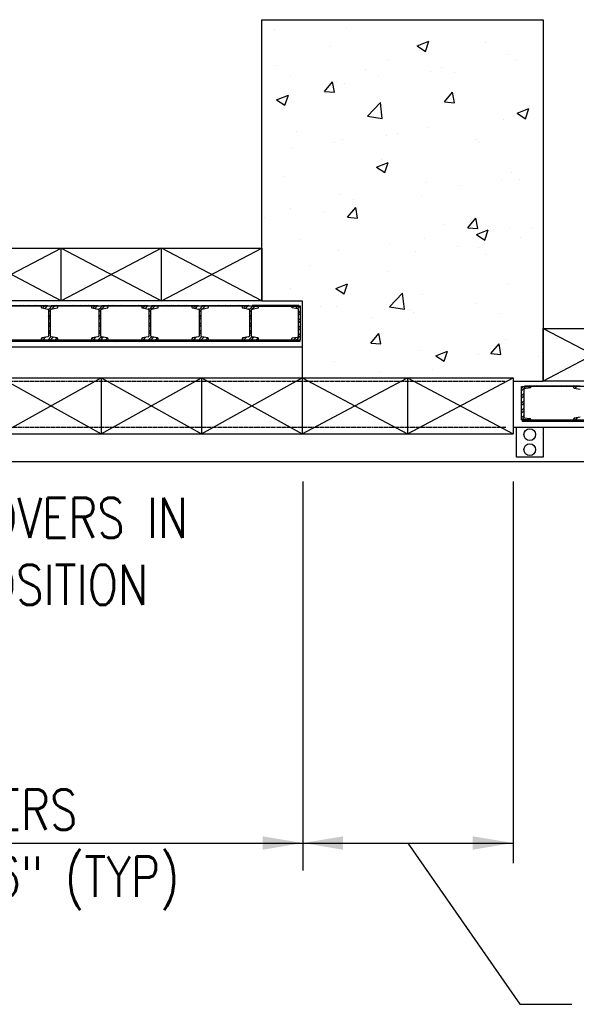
# Model space of a CAD drawing. Header units: inches. Extents: x -9715 to 32893, y -15613 to -1138.
# Tile 28 of 256: x 7897 to 8063, y -12106 to -11811. Entities that reach past the tile are written whole.
import ezdxf

# ---------------------------------------------------------------- set-up
doc = ezdxf.new("R2010")
doc.units = ezdxf.units.IN
doc.header["$MEASUREMENT"] = 0
doc.linetypes.add('HIDDEN', pattern=[0.375, 0.25, -0.125])
doc.layers.get('0').update_dxf_attribs({"color": 252})
for name, color, linetype in [('DOOR', 1, 'Continuous'), ('HATCH', 1, 'Continuous'), ('S-ANNO-TEXT', 2, 'Continuous'), ('S1', 2, 'Continuous'), ('S2', 7, 'Continuous'), ('S5', 1, 'Continuous'), ('S6', 1, 'Continuous')]:
    doc.layers.add(name, color=color, linetype=linetype)
doc.styles.add('125', font='romans.shx', dxfattribs={"width": 0.8, "height": 2})

# ---------------------------------------------------------------- blocks, each defined once
blk = doc.blocks.new('X2')
at = {"layer": 'HATCH', "color": 1}
for p, q in [((0, 0), (30, -15.75)), ((30, 0), (0, -15.75)), ((240, -15.75), (210, 0)), ((210, -15.75), (240, 0)), ((240, 0), (270, -15.75)), ((270, 0), (240, -15.75)), ((300, -15.75), (270, 0)), ((270, -15.75), (300, 0))]:
    blk.add_line(p, q, dxfattribs=at)
blk = doc.blocks.new('*X156')
at = {"color": 0}
for p, q in [((1440.66, 927.21), (1440.66, 927.21)), ((1462.11, 927.78), (1462.11, 927.78)), ((1457.19, 922.1), (1457.19, 922.1)), ((1483.18, 922.38), (1486.68, 923.73)), ((1483.18, 922.38), (1485.67, 920.7)), ((1485.67, 920.7), (1486.68, 923.73)), ((1503.67, 923.25), (1503.67, 923.25)), ((1474.51, 918.25), (1474.51, 918.25)), ((1483.88, 920.97), (1483.88, 920.97)), ((1510.57, 919.85), (1510.57, 919.85)), ((1441.04, 916.51), (1441.04, 916.51)), ((1467.73, 915.39), (1467.73, 915.39)), ((1490.54, 915.79), (1490.54, 915.79)), ((1512.43, 917.86), (1512.43, 917.86)), ((1445.35, 913.24), (1445.35, 913.24)), ((1471.61, 913.3), (1471.61, 913.3)), ((1487.18, 914.66), (1487.18, 914.66)), ((1494.42, 914.26), (1494.42, 914.26)), ((1455.45, 908.74), (1457.86, 911.61)), ((1458.44, 908.48), (1457.86, 911.61)), ((1459.09, 911.65), (1459.09, 911.65)), ((1461.51, 911.14), (1461.51, 911.14)), ((1441.17, 906.26), (1444.67, 907.6)), ((1443.66, 904.58), (1444.67, 907.6)), ((1455.45, 908.74), (1458.44, 908.48)), ((1491.31, 905.6), (1493.72, 908.47)), ((1494.3, 905.34), (1493.72, 908.47)), ((1441.17, 906.26), (1443.66, 904.58)), ((1468.28, 901.36), (1472.18, 905.42)), ((1472.73, 900.67), (1472.18, 905.42)), ((1491.31, 905.6), (1494.3, 905.34)), ((1513.02, 902.25), (1516.53, 903.6)), ((1515.51, 900.57), (1516.53, 903.59)), ((1468.28, 901.36), (1472.73, 900.67)), ((1511.82, 901.21), (1511.82, 901.21)), ((1513.02, 902.25), (1515.51, 900.57)), ((1486.57, 898.01), (1486.57, 898.01)), ((1508.97, 900.23), (1508.97, 900.23)), ((1447.24, 896.69), (1447.24, 896.69)), ((1473.93, 895.56), (1473.93, 895.56)), ((1477.39, 896.07), (1477.39, 896.07)), ((1445.94, 891.93), (1445.94, 891.93)), ((1458.45, 893.58), (1458.45, 893.58)), ((1460.9, 894.49), (1460.9, 894.49)), ((1500.62, 894.43), (1500.62, 894.43)), ((1501.61, 893.42), (1501.61, 893.42)), ((1471.01, 886.12), (1474.51, 887.47)), ((1471.01, 886.12), (1473.5, 884.45)), ((1472.45, 888.41), (1472.45, 888.41)), ((1473.5, 884.45), (1474.52, 887.47)), ((1443.29, 883.41), (1443.29, 883.41)), ((1511.22, 884.57), (1511.22, 884.57)), ((1485.96, 881.37), (1485.96, 881.37)), ((1495.81, 880.51), (1495.81, 880.51)), ((1508.33, 882.15), (1508.33, 882.15)), ((1513.59, 882.44), (1513.59, 882.44)), ((1460.29, 877.85), (1460.29, 877.85)), ((1484.43, 877.44), (1484.43, 877.44)), ((1462.38, 871.13), (1464.79, 874)), ((1464.24, 876.35), (1464.24, 876.35)), ((1465.37, 870.87), (1464.8, 874)), ((1437.5, 871.14), (1437.5, 871.14)), ((1445.3, 873.86), (1445.3, 873.86)), ((1455.27, 872.43), (1455.27, 872.43)), ((1462.38, 871.13), (1465.37, 870.87)), ((1464.19, 870.01), (1464.19, 870.01)), ((1490.89, 868.88), (1490.89, 868.88)), ((1498.25, 867.99), (1500.66, 870.86)), ((1501.24, 867.73), (1500.66, 870.86)), ((1498.25, 867.99), (1501.24, 867.73)), ((1500.86, 865.99), (1504.36, 867.34)), ((1500.86, 865.99), (1503.35, 864.32)), ((1503.35, 864.32), (1504.36, 867.34)), ((1510.61, 867.92), (1510.61, 867.92)), ((1517.58, 867.75), (1517.58, 867.75)), ((1448.05, 864.42), (1448.05, 864.42)), ((1474.74, 863.29), (1474.74, 863.29)), ((1485.35, 864.72), (1485.35, 864.72)), ((1495.18, 862.43), (1495.18, 862.43)), ((1514.11, 864.93), (1514.11, 864.93)), ((1459.68, 861.2), (1459.68, 861.2)), ((1482.66, 860.79), (1482.66, 860.79)), ((1501.43, 862.16), (1501.43, 862.16)), ((1503.53, 859.94), (1503.53, 859.94)), ((1451.08, 856.63), (1451.08, 856.63)), ((1474.37, 854.93), (1474.37, 854.93)), ((1458.85, 849.87), (1462.35, 851.21)), ((1461.34, 848.19), (1462.35, 851.21)), ((1510, 851.28), (1510, 851.28)), ((1445.21, 849.93), (1445.21, 849.93)), ((1458.85, 849.87), (1461.33, 848.19)), ((1474.91, 844.38), (1478.81, 848.44)), ((1479.36, 843.69), (1478.81, 848.43)), ((1484.75, 848.08), (1484.75, 848.08)), ((1454.25, 844.59), (1454.25, 844.59)), ((1459.07, 844.56), (1459.07, 844.56)), ((1500.96, 845.21), (1500.96, 845.21)), ((1474.91, 844.38), (1479.36, 843.69)), ((1480.94, 843.47), (1480.94, 843.47)), ((1482.02, 842.71), (1482.02, 842.71)), ((1507.63, 842.34), (1507.63, 842.34)), ((1469.51, 841.06), (1469.51, 841.06)), ((1469.32, 833.52), (1471.73, 836.39)), ((1472.31, 833.26), (1471.73, 836.39)), ((1469.32, 833.52), (1472.31, 833.26)), ((1505.18, 830.38), (1507.6, 833.25)), ((1508.17, 830.12), (1507.6, 833.25)), ((1509.39, 834.63), (1509.39, 834.63)), ((1484.14, 831.43), (1484.14, 831.43)), ((1488.69, 829.74), (1492.19, 831.08)), ((1491.18, 828.06), (1492.19, 831.08)), ((1501.46, 830.1), (1501.46, 830.1)), ((1505.18, 830.38), (1508.17, 830.12)), ((1458.47, 827.91), (1458.47, 827.91)), ((1488.69, 829.74), (1491.18, 828.06)), ((1519.38, 829.64), (1519.38, 829.64)), ((1472.3, 825.1), (1472.3, 825.1)), ((1487.81, 825.48), (1487.81, 825.48))]:
    blk.add_line(p, q, dxfattribs=at)
blk = doc.blocks.new('DOOR')
at = {"layer": 'DOOR'}
for p, q in [((0, 4.45), (0.55, 5)), ((0, 3.71), (1.29, 5)), ((0, -5), (0, 5)), ((0, 5), (2.74, 5)), ((0.69, 4.09), (0.69, -4)), ((0.69, 4.09), (0.69, 4)), ((2.52, 4.6), (0.9, 4.34)), ((1, 5.25), (17.5, 5.25)), ((1, 5), (1, 5.25)), ((1, 5), (1, 5.25)), ((17.5, 5), (1, 5)), ((2.44, 5), (2.19, 5.25)), ((2.33, 4.57), (2.74, 4.98)), ((2.74, 5), (2.74, 4.84)), ((3.18, 5), (2.93, 5.25)), ((4.65, 5), (4.4, 5.25)), ((5.39, 5), (5.14, 5.25)), ((6.86, 5), (6.61, 5.25)), ((7.6, 5), (7.35, 5.25)), ((9.07, 5), (8.82, 5.25)), ((9.81, 5), (9.56, 5.25)), ((11.28, 5), (11.03, 5.25)), ((12.02, 5), (11.77, 5.25)), ((13.49, 5), (13.24, 5.25)), ((14.23, 5), (13.98, 5.25)), ((15.7, 5), (15.45, 5.25)), ((15.95, 4.43), (16.52, 5)), ((16.44, 5), (16.19, 5.25)), ((228.5, 5.25), (242.5, 5.25)), ((242.5, 5), (228.5, 5)), ((234.59, 5), (234.34, 5.25)), ((235.32, 5), (235.07, 5.25)), ((236.8, 5), (236.55, 5.25)), ((237.53, 5), (237.28, 5.25)), ((239.01, 5), (238.76, 5.25)), ((239.74, 5), (239.49, 5.25)), ((240.95, 4.43), (241.52, 5)), ((241.22, 5), (240.97, 5.25)), ((241.57, 4.32), (242.25, 5)), ((241.95, 5), (241.7, 5.25)), ((242.5, 5.25), (242.5, 5)), ((242.68, 3.96), (243.72, 5)), ((242.69, 3.23), (243.31, 3.85)), ((243.5, 5.25), (257.5, 5.25)), ((243.5, 5), (243.5, 5.25)), ((243.69, 5), (243.5, 5.19)), ((257.5, 5), (243.5, 5)), ((243.65, 4.18), (244.46, 5)), ((245.17, 5), (244.92, 5.25)), ((245.9, 5), (245.65, 5.25)), ((247.38, 5), (247.13, 5.25)), ((248.11, 5), (247.86, 5.25)), ((249.59, 5), (249.34, 5.25)), ((250.32, 5), (250.07, 5.25)), ((251.8, 5), (251.55, 5.25)), ((252.53, 5), (252.28, 5.25)), ((254.01, 5), (253.76, 5.25)), ((254.74, 5), (254.49, 5.25)), ((255.95, 4.43), (256.52, 5)), ((256.22, 5), (255.97, 5.25)), ((256.57, 4.32), (257.25, 5)), ((256.95, 5), (256.7, 5.25)), ((257.5, 5.25), (257.5, 5)), ((257.68, 3.96), (258.72, 5)), ((257.69, 3.23), (258.31, 3.85)), ((258.5, 5.25), (272.5, 5.25)), ((258.5, 5), (258.5, 5.25)), ((258.69, 5), (258.5, 5.19)), ((272.5, 5), (258.5, 5)), ((258.65, 4.18), (259.46, 5)), ((260.17, 5), (259.92, 5.25)), ((260.9, 5), (260.65, 5.25)), ((262.38, 5), (262.13, 5.25)), ((263.11, 5), (262.86, 5.25)), ((264.59, 5), (264.34, 5.25)), ((265.32, 5), (265.07, 5.25)), ((266.8, 5), (266.55, 5.25)), ((267.53, 5), (267.28, 5.25)), ((269.01, 5), (268.76, 5.25)), ((269.74, 5), (269.49, 5.25)), ((270.95, 4.43), (271.52, 5)), ((271.22, 5), (270.97, 5.25)), ((271.57, 4.32), (272.25, 5)), ((271.95, 5), (271.7, 5.25)), ((272.5, 5.25), (272.5, 5)), ((272.68, 3.96), (273.72, 5)), ((272.69, 3.23), (273.31, 3.85)), ((273.5, 5.25), (287.5, 5.25)), ((273.5, 5), (273.5, 5.25)), ((273.69, 5), (273.5, 5.19)), ((287.5, 5), (273.5, 5)), ((273.65, 4.18), (274.46, 5)), ((275.17, 5), (274.92, 5.25)), ((275.9, 5), (275.65, 5.25)), ((277.38, 5), (277.13, 5.25)), ((278.11, 5), (277.86, 5.25)), ((279.59, 5), (279.34, 5.25)), ((280.32, 5), (280.07, 5.25)), ((281.8, 5), (281.55, 5.25)), ((282.53, 5), (282.28, 5.25)), ((284.01, 5), (283.76, 5.25)), ((284.74, 5), (284.49, 5.25)), ((285.95, 4.43), (286.52, 5)), ((286.22, 5), (285.97, 5.25)), ((286.57, 4.32), (287.25, 5)), ((286.95, 5), (286.7, 5.25)), ((287.5, 5.25), (287.5, 5)), ((287.68, 3.96), (288.72, 5)), ((287.69, 3.23), (288.31, 3.85)), ((288.5, 5.25), (302.5, 5.25)), ((288.5, 5), (288.5, 5.25)), ((302.5, 5), (288.5, 5)), ((288.65, 4.18), (289.46, 5)), ((291.44, 5), (291.24, 5.19)), ((292.91, 5), (292.66, 5.25)), ((293.65, 5), (293.4, 5.25)), ((295.12, 5), (294.87, 5.25)), ((295.86, 5), (295.61, 5.25)), ((297.33, 5), (297.08, 5.25)), ((298.07, 5), (297.82, 5.25)), ((299.54, 5), (299.29, 5.25)), ((300.28, 5), (300.03, 5.25)), ((300.95, 4.43), (301.52, 5)), ((301.75, 5), (301.5, 5.25)), ((301.57, 4.32), (302.25, 5)), ((302.49, 5), (302.24, 5.25)), ((302.5, 5.25), (302.5, 5)), ((302.68, 3.96), (303.72, 5)), ((302.69, 3.23), (303.31, 3.85)), ((317.5, 5.25), (303.5, 5.25)), ((303.5, 5.25), (303.5, 5)), ((303.5, 5), (317.5, 5)), ((303.65, 4.18), (304.46, 5)), ((303.96, 5), (303.71, 5.25)), ((303.96, 5), (303.71, 5.25)), ((304.7, 5), (304.45, 5.25)), ((305.43, 5), (305.18, 5.25)), ((306.17, 5), (305.92, 5.25)), ((307.64, 5), (307.39, 5.25)), ((308.38, 5), (308.13, 5.25)), ((309.85, 5), (309.6, 5.25)), ((310.59, 5), (310.34, 5.25)), ((312.06, 5), (311.81, 5.25)), ((312.8, 5), (312.55, 5.25)), ((314.27, 5), (314.02, 5.25)), ((315.01, 5), (314.76, 5.25)), ((318, 5), (315.26, 5)), ((315.26, 5), (315.26, 4.84)), ((315.35, 4.65), (315.7, 5)), ((315.48, 4.6), (317.1, 4.34)), ((316.48, 5), (316.23, 5.25)), ((316.59, 4.42), (317.17, 5)), ((317.22, 5), (316.97, 5.25)), ((317.21, 4.3), (317.91, 5)), ((317.31, 4.09), (317.31, -4)), ((317.31, 2.93), (318, 3.62)), ((317.5, 5), (317.5, 5.25)), ((318, -5), (318, 5)), ((0, 2.24), (0.69, 2.92)), ((0, 1.5), (0.69, 2.19)), ((0, 0.03), (0.69, 0.71)), ((242.69, 1.75), (243.31, 2.38)), ((242.69, 1.02), (243.31, 1.64)), ((242.69, -0.46), (243.31, 0.17)), ((257.69, 1.75), (258.31, 2.38)), ((257.69, 1.02), (258.31, 1.64)), ((257.69, -0.46), (258.31, 0.17)), ((272.69, 1.75), (273.31, 2.38)), ((272.69, 1.02), (273.31, 1.64)), ((272.69, -0.46), (273.31, 0.17)), ((287.69, 1.75), (288.31, 2.38)), ((287.69, 1.02), (288.31, 1.64)), ((287.69, -0.46), (288.31, 0.17)), ((302.69, 1.75), (303.31, 2.38)), ((302.69, 1.02), (303.31, 1.64)), ((302.69, -0.46), (303.31, 0.17)), ((317.31, 2.2), (318, 2.88)), ((317.31, 0.72), (318, 1.41)), ((317.31, -0.01), (318, 0.67)), ((0, -0.71), (0.69, -0.02)), ((0, -2.18), (0.69, -1.49)), ((0, -2.92), (0.69, -2.23)), ((242.69, -1.19), (243.31, -0.57)), ((242.69, -2.67), (243.31, -2.04)), ((242.69, -3.4), (243.31, -2.78)), ((257.69, -1.19), (258.31, -0.57)), ((257.69, -2.67), (258.31, -2.04)), ((257.69, -3.4), (258.31, -2.78)), ((272.69, -1.19), (273.31, -0.57)), ((272.69, -2.67), (273.31, -2.04)), ((272.69, -3.4), (273.31, -2.78)), ((287.69, -1.19), (288.31, -0.57)), ((287.69, -2.67), (288.31, -2.04)), ((287.69, -3.4), (288.31, -2.78)), ((302.69, -1.19), (303.31, -0.57)), ((302.69, -2.67), (303.31, -2.04)), ((302.69, -3.4), (303.31, -2.78)), ((317.31, -1.49), (318, -0.8)), ((317.31, -2.22), (318, -1.54)), ((0, -4.39), (0.69, -3.7)), ((2.74, -5), (0, -5)), ((0.13, -5), (0.82, -4.31)), ((0.25, -5.5), (0.25, -5)), ((0.25, -5), (315.26, -5)), ((317.75, -5.5), (0.25, -5.5)), ((0.69, -4), (0.69, -4.09)), ((0.9, -4.34), (2.52, -4.6)), ((1.6, -5), (2.08, -4.53)), ((2.34, -5), (2.67, -4.67)), ((2.74, -4.84), (2.74, -5)), ((3.39, -5.5), (3.89, -5)), ((4.12, -5.5), (4.62, -5)), ((5.6, -5.5), (6.1, -5)), ((6.33, -5.5), (6.83, -5)), ((7.81, -5.5), (8.31, -5)), ((8.54, -5.5), (9.04, -5)), ((10.02, -5.5), (10.52, -5)), ((10.75, -5.5), (11.25, -5)), ((12.23, -5.5), (12.73, -5)), ((12.96, -5.5), (13.46, -5)), ((14.44, -5.5), (14.94, -5)), ((15.17, -5.5), (15.67, -5)), ((15.53, -4.83), (15.91, -4.44)), ((16.09, -5), (16.81, -4.28)), ((233.93, -5.5), (234.43, -5)), ((235.41, -5.5), (235.91, -5)), ((236.14, -5.5), (236.64, -5)), ((237.62, -5.5), (238.12, -5)), ((238.35, -5.5), (238.85, -5)), ((239.83, -5.5), (240.33, -5)), ((240.53, -4.83), (240.91, -4.44)), ((240.56, -5.5), (241.06, -5)), ((241.09, -5), (241.81, -4.28)), ((242.04, -5.5), (242.54, -5)), ((242.56, -5), (243.43, -4.13)), ((242.77, -5.5), (243.27, -5)), ((243.3, -5), (244.05, -4.26)), ((244.24, -5.5), (244.74, -5)), ((244.77, -5), (245.29, -4.48)), ((244.98, -5.5), (245.48, -5)), ((246.45, -5.5), (246.95, -5)), ((247.19, -5.5), (247.69, -5)), ((248.66, -5.5), (249.16, -5)), ((249.4, -5.5), (249.9, -5)), ((250.87, -5.5), (251.37, -5)), ((251.61, -5.5), (252.11, -5)), ((253.08, -5.5), (253.58, -5)), ((253.82, -5.5), (254.32, -5)), ((255.29, -5.5), (255.79, -5)), ((255.53, -4.83), (255.91, -4.44)), ((256.03, -5.5), (256.53, -5)), ((256.09, -5), (256.81, -4.28)), ((257.5, -5.5), (258, -5)), ((257.56, -5), (258.43, -4.13)), ((258.24, -5.5), (258.74, -5)), ((258.3, -5), (259.05, -4.26)), ((259.71, -5.5), (260.21, -5)), ((259.77, -5), (260.29, -4.48)), ((260.45, -5.5), (260.95, -5)), ((261.92, -5.5), (262.42, -5)), ((262.66, -5.5), (263.16, -5)), ((264.13, -5.5), (264.63, -5)), ((264.87, -5.5), (265.37, -5)), ((266.34, -5.5), (266.84, -5)), ((267.08, -5.5), (267.58, -5)), ((268.55, -5.5), (269.05, -5)), ((269.29, -5.5), (269.79, -5)), ((270.53, -4.83), (270.91, -4.44)), ((270.76, -5.5), (271.26, -5)), ((271.09, -5), (271.81, -4.28)), ((271.5, -5.5), (272, -5)), ((272.56, -5), (273.43, -4.13)), ((272.97, -5.5), (273.47, -5)), ((273.3, -5), (274.05, -4.26)), ((273.71, -5.5), (274.21, -5)), ((274.77, -5), (275.29, -4.48)), ((275.18, -5.5), (275.68, -5)), ((275.92, -5.5), (276.42, -5)), ((277.39, -5.5), (277.89, -5)), ((278.13, -5.5), (278.63, -5)), ((279.6, -5.5), (280.1, -5)), ((280.34, -5.5), (280.84, -5)), ((281.81, -5.5), (282.31, -5)), ((282.55, -5.5), (283.05, -5)), ((284.02, -5.5), (284.52, -5)), ((284.76, -5.5), (285.26, -5)), ((285.53, -4.83), (285.91, -4.44)), ((286.09, -5), (286.81, -4.28)), ((286.23, -5.5), (286.73, -5)), ((286.97, -5.5), (287.47, -5)), ((287.56, -5), (288.43, -4.13)), ((288.3, -5), (289.05, -4.26)), ((288.44, -5.5), (288.94, -5)), ((289.18, -5.5), (289.68, -5)), ((289.77, -5), (290.29, -4.48)), ((290.65, -5.5), (291.15, -5)), ((291.39, -5.5), (291.89, -5)), ((292.86, -5.5), (293.36, -5)), ((293.6, -5.5), (294.1, -5)), ((295.07, -5.5), (295.57, -5)), ((295.8, -5.5), (296.3, -5)), ((297.28, -5.5), (297.78, -5)), ((298.01, -5.5), (298.51, -5)), ((299.49, -5.5), (299.99, -5)), ((300.22, -5.5), (300.72, -5)), ((300.53, -4.83), (300.91, -4.44)), ((301.09, -5), (301.81, -4.28)), ((301.7, -5.5), (302.2, -5)), ((302.43, -5.5), (302.93, -5)), ((302.56, -5), (303.43, -4.13)), ((303.3, -5), (304.05, -4.26)), ((303.91, -5.5), (304.41, -5)), ((304.64, -5.5), (305.14, -5)), ((304.77, -5), (305.29, -4.48)), ((306.12, -5.5), (306.62, -5)), ((306.85, -5.5), (307.35, -5)), ((308.33, -5.5), (308.83, -5)), ((309.06, -5.5), (309.56, -5)), ((310.54, -5.5), (311.04, -5)), ((311.27, -5.5), (311.77, -5)), ((312.75, -5.5), (313.25, -5)), ((313.48, -5.5), (313.98, -5)), ((314.96, -5.5), (315.46, -5)), ((315.26, -4.84), (315.26, -5)), ((315.26, -5), (318, -5)), ((317.1, -4.34), (315.48, -4.6)), ((315.69, -5.5), (316.19, -5)), ((316.01, -5), (316.59, -4.42)), ((316.75, -5), (318, -3.75)), ((317.17, -5.5), (317.67, -5)), ((317.31, -3.7), (318, -3.01)), ((317.31, -4), (317.31, -4.09)), ((317.75, -5), (317.75, -5.5))]:
    blk.add_line(p, q, dxfattribs=at)
at = {"layer": 'DOOR', "linetype": 'Continuous'}
for p, q in [((20.47, 5), (15.53, 5)), ((15.53, 5), (15.53, 4.72)), ((15.73, 4.47), (17.48, 4.16)), ((245.47, 5), (240.53, 5)), ((240.53, 5), (240.53, 4.72)), ((240.73, 4.47), (242.48, 4.16)), ((242.69, 3.92), (242.69, -3.92)), ((243.31, -3.92), (243.31, 3.92)), ((243.52, 4.16), (245.27, 4.47)), ((245.47, 4.72), (245.47, 5)), ((260.47, 5), (255.53, 5)), ((255.53, 5), (255.53, 4.72)), ((255.73, 4.47), (257.48, 4.16)), ((257.69, 3.92), (257.69, -3.92)), ((258.31, -3.92), (258.31, 3.92)), ((258.52, 4.16), (260.27, 4.47)), ((260.47, 4.72), (260.47, 5)), ((275.47, 5), (270.53, 5)), ((270.53, 5), (270.53, 4.72)), ((270.73, 4.47), (272.48, 4.16)), ((272.69, 3.92), (272.69, -3.92)), ((273.31, -3.92), (273.31, 3.92)), ((273.52, 4.16), (275.27, 4.47)), ((275.47, 4.72), (275.47, 5)), ((290.47, 5), (285.53, 5)), ((285.53, 5), (285.53, 4.72)), ((285.73, 4.47), (287.48, 4.16)), ((287.69, 3.92), (287.69, -3.92)), ((288.31, -3.92), (288.31, 3.92)), ((288.52, 4.16), (290.27, 4.47)), ((290.47, 4.72), (290.47, 5)), ((305.47, 5), (300.53, 5)), ((300.53, 5), (300.53, 4.72)), ((300.73, 4.47), (302.48, 4.16)), ((302.69, 3.92), (302.69, -3.92)), ((303.31, -3.92), (303.31, 3.92)), ((303.52, 4.16), (305.27, 4.47)), ((305.47, 4.72), (305.47, 5)), ((15.53, -4.72), (15.53, -5)), ((15.53, -5), (20.47, -5)), ((17.48, -4.16), (15.73, -4.47)), ((240.53, -4.72), (240.53, -5)), ((240.53, -5), (245.47, -5)), ((242.48, -4.16), (240.73, -4.47)), ((245.27, -4.47), (243.52, -4.16)), ((245.47, -5), (245.47, -4.72)), ((255.53, -4.72), (255.53, -5)), ((255.53, -5), (260.47, -5)), ((257.48, -4.16), (255.73, -4.47)), ((260.27, -4.47), (258.52, -4.16)), ((260.47, -5), (260.47, -4.72)), ((270.53, -4.72), (270.53, -5)), ((270.53, -5), (275.47, -5)), ((272.48, -4.16), (270.73, -4.47)), ((275.27, -4.47), (273.52, -4.16)), ((275.47, -5), (275.47, -4.72)), ((285.53, -4.72), (285.53, -5)), ((285.53, -5), (290.47, -5)), ((287.48, -4.16), (285.73, -4.47)), ((290.27, -4.47), (288.52, -4.16)), ((290.47, -5), (290.47, -4.72)), ((300.53, -4.72), (300.53, -5)), ((300.53, -5), (305.47, -5)), ((302.48, -4.16), (300.73, -4.47)), ((305.27, -4.47), (303.52, -4.16)), ((305.47, -5), (305.47, -4.72))]:
    blk.add_line(p, q, dxfattribs=at)
at = {"layer": 'DOOR'}
for centre, start, end in [((0.94, 4.09), 97.5303, 180), ((2.49, 4.84), 277.5303, 360), ((315.51, 4.84), 180, 262.4697), ((317.06, 4.09), 0, 82.4697), ((0.94, -4.09), 180, 262.4697), ((2.49, -4.84), 0, 82.4697), ((315.51, -4.84), 97.5303, 180), ((317.06, -4.09), 277.5303, 360)]:
    blk.add_arc(centre, 0.25, start, end, dxfattribs=at)
at = {"layer": 'DOOR', "linetype": 'Continuous'}
for centre, start, end in [((15.78, 4.72), 180, 259.9171), ((240.78, 4.72), 180, 259.9171), ((242.44, 3.92), 0, 79.9171), ((243.56, 3.92), 100.0829, 180), ((245.22, 4.72), 280.0829, 360), ((255.78, 4.72), 180, 259.9171), ((257.44, 3.92), 0, 79.9171), ((258.56, 3.92), 100.0829, 180), ((260.22, 4.72), 280.0829, 360), ((270.78, 4.72), 180, 259.9171), ((272.44, 3.92), 0, 79.9171), ((273.56, 3.92), 100.0829, 180), ((275.22, 4.72), 280.0829, 360), ((285.78, 4.72), 180, 259.9171), ((287.44, 3.92), 0, 79.9171), ((288.56, 3.92), 100.0829, 180), ((290.22, 4.72), 280.0829, 360), ((300.78, 4.72), 180, 259.9171), ((302.44, 3.92), 0, 79.9171), ((303.56, 3.92), 100.0829, 180), ((305.22, 4.72), 280.0829, 360), ((15.78, -4.72), 100.0829, 180), ((240.78, -4.72), 100.0829, 180), ((242.44, -3.92), 280.0829, 0), ((243.56, -3.92), 180, 259.9171), ((245.22, -4.72), 0, 79.9171), ((255.78, -4.72), 100.0829, 180), ((257.44, -3.92), 280.0829, 0), ((258.56, -3.92), 180, 259.9171), ((260.22, -4.72), 0, 79.9171), ((270.78, -4.72), 100.0829, 180), ((272.44, -3.92), 280.0829, 0), ((273.56, -3.92), 180, 259.9171), ((275.22, -4.72), 0, 79.9171), ((285.78, -4.72), 100.0829, 180), ((287.44, -3.92), 280.0829, 0), ((288.56, -3.92), 180, 259.9171), ((290.22, -4.72), 0, 79.9171), ((300.78, -4.72), 100.0829, 180), ((302.44, -3.92), 280.0829, 0), ((303.56, -3.92), 180, 259.9171), ((305.22, -4.72), 0, 79.9171)]:
    blk.add_arc(centre, 0.25, start, end, dxfattribs=at)

msp = doc.modelspace()

# ---------------------------------------------------------------- linework, layer by layer
at = {"layer": 'S1', "color": 3}
for p, q in [((7968.86525, -11895.2683), (7968.86525, -11811.2683)), ((7968.86525, -11811.2683), (8052.86525, -11811.2683)), ((8052.86525, -11811.2683), (8052.86525, -11919.2683)), ((7968.86525, -11895.2683), (7980.86525, -11895.2683)), ((7980.86525, -11895.2683), (7980.86525, -11919.2683)), ((8043.86525, -11919.2683), (8052.86525, -11919.2683))]:
    msp.add_line(p, q, dxfattribs=at)
at = {"layer": 'S1', "color": 2}
for p, q in [((7659.86525, -11909.0183), (7980.86525, -11909.0183)), ((8043.86525, -11933.0183), (8364.86525, -11933.0183)), ((7584.86525, -11943.2683), (8436.86525, -11943.2683))]:
    msp.add_line(p, q, dxfattribs=at)
at = {"layer": 'S1', "color": 1, "linetype": 'HIDDEN'}
for p, q in [((7710.86525, -11919.2683), (8041.41147, -11919.2683)), ((7711.14598, -11933.0183), (8041.86525, -11933.0183))]:
    msp.add_line(p, q, dxfattribs=at)
at = {"layer": 'S1', "color": 2}
msp.add_lwpolyline([(8044.86525, -11933.02294), (8052.86525, -11933.0183), (8052.86525, -11942.0183), (8044.86525, -11942.02294)], close=True, dxfattribs=at)
for centre in [(8048.86525, -11935.27062), (8048.86525, -11939.76482)]:
    msp.add_circle(centre, 1.75, dxfattribs=at)
at = {"layer": 'S2', "color": 4}
for p, q in [((7908.86525, -11895.2683), (7908.86525, -11879.5183)), ((7938.86525, -11895.2683), (7938.86525, -11879.5183)), ((7710.86525, -11918.2683), (8043.86525, -11918.2683)), ((7920.86525, -11918.2683), (7920.86525, -11935.0183)), ((7950.86525, -11918.2683), (7950.86525, -11935.0183)), ((7980.86525, -11918.2683), (7980.86525, -11935.0183)), ((8012.36525, -11918.2683), (8012.36525, -11935.0183)), ((8043.86525, -11918.2683), (8043.86525, -11935.0183)), ((7710.86525, -11935.0183), (8043.86525, -11935.0183))]:
    msp.add_line(p, q, dxfattribs=at)
at = {"layer": 'S2', "color": 1}
for p, q in [((7890.86525, -11918.2683), (7920.86525, -11935.0183)), ((7890.86525, -11935.0183), (7920.86525, -11918.2683)), ((7920.86525, -11935.0183), (7950.86525, -11918.2683)), ((7920.86525, -11918.2683), (7950.86525, -11935.0183)), ((7950.86525, -11918.2683), (7980.86525, -11935.0183)), ((7950.86525, -11935.0183), (7980.86525, -11918.2683)), ((7980.86525, -11935.0183), (8012.36525, -11918.2683)), ((7980.86525, -11918.2683), (8012.36525, -11935.0183)), ((8012.36525, -11918.2683), (8043.86525, -11935.0183)), ((8012.36525, -11935.0183), (8043.86525, -11918.2683))]:
    msp.add_line(p, q, dxfattribs=at)
at = {"layer": 'S2', "color": 4}
for points in [[(7668.86525, -11895.2683), (7668.86525, -11879.5183), (7968.86525, -11879.5183), (7968.86525, -11895.2683)], [(8352.86525, -11919.2683), (8052.86525, -11919.2683), (8052.86525, -11903.5183), (8352.86525, -11903.5183)]]:
    msp.add_lwpolyline(points, close=True, dxfattribs=at)
at = {"layer": 'S5', "color": 1}
for p, q in [((7981.09869, -11949.2683), (7981.09869, -12063.3285)), ((7981.09869, -11949.2683), (7981.09869, -12065.55523)), ((8043.86525, -11949.2683), (8043.86525, -12063.3285)), ((7711.09869, -12057.3285), (7981.09869, -12057.3285)), ((7981.09869, -12057.3285), (8043.86525, -12057.3285)), ((8012.48197, -12057.3285), (8045.94307, -12105.5325)), ((8045.94307, -12105.5325), (8061.46436, -12105.5325))]:
    msp.add_line(p, q, dxfattribs=at)
for points in [[(7969.09869, -12059.3285), (7969.09869, -12055.3285), (7981.09869, -12057.3285)], [(7993.09869, -12059.3285), (7993.09869, -12055.3285), (7981.09869, -12057.3285)], [(8031.86525, -12059.3285), (8031.86525, -12055.3285), (8043.86525, -12057.3285)]]:
    msp.add_solid(points, dxfattribs=at)

# ---------------------------------------------------------------- block references
at = {"layer": 'DOOR'}
for p in [(7662.41704, -11901.89715), (8046.41704, -11925.89715)]:
    msp.add_blockref('DOOR', p, dxfattribs=at)
at = {"layer": 'S2', "color": 1}
for p in [(7668.86525, -11879.5183), (8052.86525, -11903.5183)]:
    msp.add_blockref('X2', p, dxfattribs=at)
at = {"layer": 'S6', "color": 1}
msp.add_blockref('*X156', (6532.08691, -12741.43046), dxfattribs=at)

# ---------------------------------------------------------------- texts
at = {"layer": 'S-ANNO-TEXT', "char_height": 12.0000005, "attachment_point": 1, "style": '125'}
for s, insert, width in [('TRENCH COVERS IN CLOSED POSITION', (7821.75389, -11954.14894), 158.9142928), ('TYPE 1      TRENCH COVERS \\P9 EQUAL SPACES = 22\'-6" (TYP)', (7722.8497, -12041.38254), 268.464751)]:
    msp.add_mtext(s, dxfattribs=dict(at, insert=insert, width=width))

doc.saveas('drawing.dxf')
